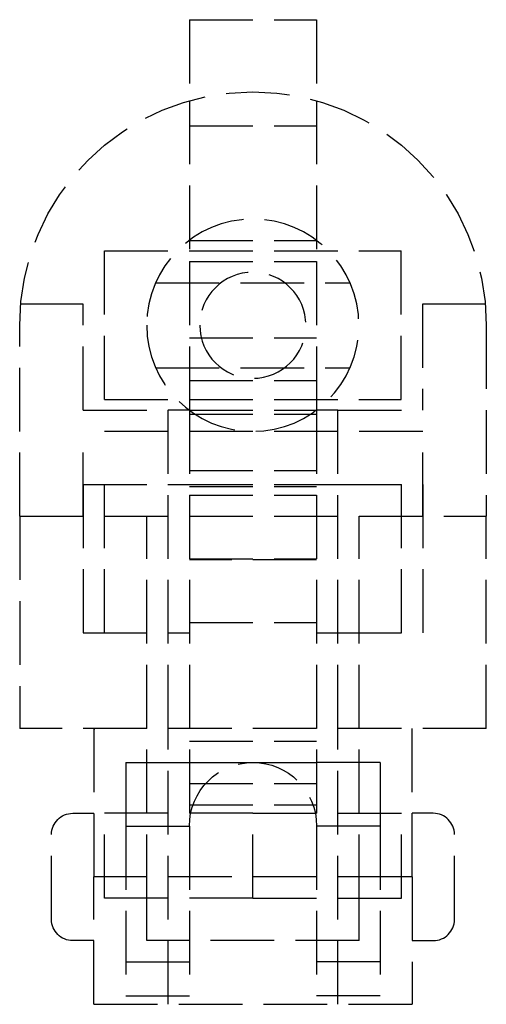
# Model space of a CAD drawing. Header units: millimetres. Extents: x -5.5 to 5.5, y -6.5 to 16.7.
import ezdxf

# ---------------------------------------------------------------- set-up
doc = ezdxf.new("R2010")
doc.units = ezdxf.units.MM
doc.header["$LTSCALE"] = 10
doc.linetypes.add('ALLCAD_Strich', pattern=[0.2, 0.15, -0.05])
doc.layers.add('BESCH_KONT_sich_schn_seit_2d', color=160, linetype='Continuous')

msp = doc.modelspace()

# ---------------------------------------------------------------- linework, layer by layer
at = {"layer": 'BESCH_KONT_sich_schn_seit_2d', "linetype": 'ALLCAD_Strich', "extrusion": (-1.09476e-47, 1, -2.22045e-16)}
for p, q in [((-1.5, 16.7), (-1.5, 14.792)), ((-1.5, 16.7), (1.5, 16.7)), ((1.5, 16.7), (1.5, 14.792)), ((-1.5, 14.792), (-1.5, 11)), ((1.5, 14.792), (1.5, 11)), ((-1.5, 14.2), (1.5, 14.2)), ((-1.5, 11.5), (1.5, 11.5)), ((-3.504, 7.75), (-3.504, 11.25)), ((-3.504, 11.25), (3.496, 11.25)), ((3.496, 7.75), (3.496, 11.25)), ((-1.5, 11), (-1.5, 7.5)), ((-1.5, 11), (1.5, 11)), ((1.5, 11), (1.5, 7.5)), ((-2.295, 10.5), (2.287, 10.5)), ((-4.004, 10), (-5.477, 10)), ((-4.004, 7.5), (-4.004, 10)), ((3.996, 10), (3.996, 7.5)), ((5.477, 10), (3.996, 10)), ((-5.5, 5), (-5.5, 9.5)), ((5.5, 9.5), (5.5, 5)), ((-1.5, 9.2), (1.5, 9.2)), ((-2.295, 8.5), (2.287, 8.5)), ((-1.5, 8.2), (1.5, 8.2)), ((-3.504, 7.75), (3.496, 7.75)), ((-4.004, 7.5), (-2, 7.5)), ((-1.5, 7.5), (-2, 7.5)), ((-2, 0), (-2, 7.5)), ((-1.5, 7.5), (-1.5, -2.3)), ((-1.5, 7.5), (1.5, 7.5)), ((1.5, 7.5), (1.5, -2.3)), ((2, 7.5), (1.5, 7.5)), ((2, 7.5), (3.996, 7.5)), ((2, 0), (2, 7.5)), ((-1.5, 7.407), (1.5, 7.407)), ((4, 7), (-4, 7)), ((-4, 5), (-4, 7)), ((4, 5), (4, 7)), ((-1.5, 6.075), (1.5, 6.075)), ((-4.004, 5.75), (-2, 5.75)), ((-4.004, 5.75), (-4.004, 2.25)), ((-3.5, 2.25), (-3.5, 5.75)), ((-2, 5.75), (-1.5, 5.75)), ((-1.5, 5.75), (1.5, 5.75)), ((-1.5, 5.7), (1.5, 5.7)), ((1.5, 5.75), (2, 5.75)), ((2, 5.75), (4.004, 5.75)), ((3.5, 2.25), (3.5, 5.75)), ((4.004, 5.75), (4.004, 2.25)), ((-1.5, 5.5), (1.5, 5.5)), ((-5.5, 5), (5.5, 5)), ((-5.5, 5), (-5.5, 0)), ((-2.5, 0), (-2.5, 5)), ((-2.5, 0), (-2.5, 5)), ((2.5, 0), (2.5, 5)), ((2.5, 0), (2.5, 5)), ((5.5, 0), (5.5, 5)), ((-1.5, 4), (1.5, 4)), ((1.5, 3.973), (-1.5, 3.973)), ((-1.5, 2.5), (1.5, 2.5)), ((-4.004, 2.25), (-2, 2.25)), ((-2, 2.25), (-1.5, 2.25)), ((1.5, 2.25), (2, 2.25)), ((2, 2.25), (4.004, 2.25)), ((5.5, 0), (-5.5, 0)), ((-3.75, 0), (-3.75, -0.003)), ((-2.5, -2), (-2.5, 0)), ((-2, -6.5), (-2, 0)), ((-3.75, -0.005), (-3.75, -0.003)), ((-3.75, -0.005), (-3.75, -3.5)), ((-3.748, -0.003), (-3.748, -0.005)), ((-3.747, -0.002), (-3.747, -0.002)), ((-3.747, -0.007), (-3.747, -0.007)), ((-3.747, -0.008), (-3.747, -0.008)), ((-3.746, -0.003), (-3.746, -0.005)), ((-3.744, -0.005), (-3.744, -0.003)), ((-3.743, 0), (-3.743, -0.008)), ((-3.739, 0), (-3.743, 0)), ((-3.743, -0.008), (-3.741, -0.008)), ((-3.741, -0.002), (-3.74, -0.002)), ((-3.741, -0.004), (-3.741, -0.002)), ((-3.74, -0.004), (-3.741, -0.004)), ((-3.741, -0.008), (-3.741, -0.005)), ((-3.741, -0.005), (-3.739, -0.005)), ((-3.739, -0.003), (-3.739, -0.003)), ((-3.737, -0.003), (-3.737, -0.002)), ((-3.736, -0.005), (-3.736, -0.003)), ((-3.734, -0.003), (-3.734, -0.005)), ((-3.733, -0.002), (-3.733, -0.002)), ((-3.733, -0.007), (-3.733, -0.007)), ((-3.733, -0.008), (-3.733, -0.008)), ((-3.732, -0.003), (-3.732, -0.005)), ((-3.73, -0.005), (-3.73, -0.003)), ((2, -6.5), (2, 0)), ((2.5, -2), (2.5, 0)), ((3.75, -3.5), (3.75, 0)), ((-1.5, -0.3), (1.5, -0.3)), ((-3, -0.8), (-3, -2.3)), ((-3, -0.8), (-1.5, -0.8)), ((-1.5, -0.8), (0, -0.8)), ((0, -0.8), (1.5, -0.8)), ((3, -0.8), (1.5, -0.8)), ((3, -0.8), (3, -2.3)), ((-1.5, -1.3), (1.5, -1.3)), ((-1.5, -1.8), (1.5, -1.8)), ((-4.25, -2), (-3.75, -2)), ((0, -2), (-3.5, -2)), ((-3.5, -4), (-3.5, -2)), ((-2.5, -4), (-2.5, -2)), ((-2.5, -4), (-2.5, -2)), ((0, -2), (3.5, -2)), ((0, -4), (0, -2)), ((2.5, -4), (2.5, -2)), ((2.5, -4), (2.5, -2)), ((3.5, -4), (3.5, -2)), ((4.25, -2), (3.75, -2)), ((-3, -2.3), (-3, -6.3)), ((-3, -2.3), (-1.5, -2.3)), ((-1.5, -2.3), (-1.5, -6.3)), ((3, -2.3), (1.5, -2.3)), ((1.5, -2.3), (1.5, -6.3)), ((3, -2.3), (3, -6.3)), ((-4.75, -4.5), (-4.75, -2.5)), ((4.75, -4.5), (4.75, -2.5)), ((-3.5, -3.5), (-3.75, -3.5)), ((-3.75, -6.5), (-3.75, -3.5)), ((3.5, -3.5), (-3.5, -3.5)), ((3.75, -3.5), (3.5, -3.5)), ((3.75, -3.5), (3.75, -6.5)), ((0, -4), (-3.5, -4)), ((-2.5, -5), (-2.5, -4)), ((0, -4), (3.5, -4)), ((2.5, -5), (2.5, -4)), ((-3.75, -5), (-4.25, -5)), ((2.5, -5), (-2.5, -5)), ((3.75, -5), (4.25, -5)), ((-3, -5.502), (-1.5, -5.502)), ((3, -5.502), (1.5, -5.502)), ((-3, -6.3), (-1.5, -6.3)), ((3, -6.3), (1.5, -6.3)), ((-3.75, -6.5), (3.75, -6.5))]:
    msp.add_line(p, q, dxfattribs=at)
at = {"layer": 'BESCH_KONT_sich_schn_seit_2d', "linetype": 'ALLCAD_Strich', "extrusion": (-2.22045e-16, -2.22045e-16, -1)}
for radius in [2.5, 1.25]:
    msp.add_circle((0.004, 9.5), radius, dxfattribs=at)
for centre, radius, start, end in [((0, 9.5), 5.5, 0, 180), ((3.747, -0.003), 0.00271, 0, 90), ((3.747, -0.005), 0.00271, 270, 360), ((3.747, -0.003), 0.00116, 90, 180), ((3.747, -0.005), 0.00116, 180, 270), ((3.74, -0.003), 0.00093, 90, 180), ((3.74, -0.003), 0.00093, 180, 270), ((3.733, -0.003), 0.00271, 0, 90), ((3.733, -0.005), 0.00271, 270, 360), ((3.733, -0.003), 0.00116, 90, 180), ((3.733, -0.005), 0.00116, 180, 270), ((0, -2.3), 1.5, 0, 180), ((4.25, -2.5), 0.5, 0, 90), ((4.25, -4.5), 0.5, 270, 360)]:
    msp.add_arc(centre, radius, start, end, dxfattribs=at)
at = {"layer": 'BESCH_KONT_sich_schn_seit_2d', "linetype": 'ALLCAD_Strich'}
for centre, radius, start, end in [((-3.747, -0.003), 0.00116, 90, 180), ((-3.747, -0.005), 0.00116, 180, 270), ((-3.747, -0.003), 0.00271, 0, 90), ((-3.747, -0.005), 0.00271, 270, 360), ((-3.739, -0.002), 0.00217, 360, 90), ((-3.739, -0.003), 0.00217, 270, 0), ((-3.733, -0.003), 0.00116, 90, 180), ((-3.733, -0.005), 0.00116, 180, 270), ((-3.733, -0.003), 0.00271, 0, 90), ((-3.733, -0.005), 0.00271, 270, 360), ((4.25, -2.5), 0.5, 0, 90), ((4.25, -4.5), 0.5, 270, 360)]:
    msp.add_arc(centre, radius, start, end, dxfattribs=at)

doc.saveas('drawing.dxf')
